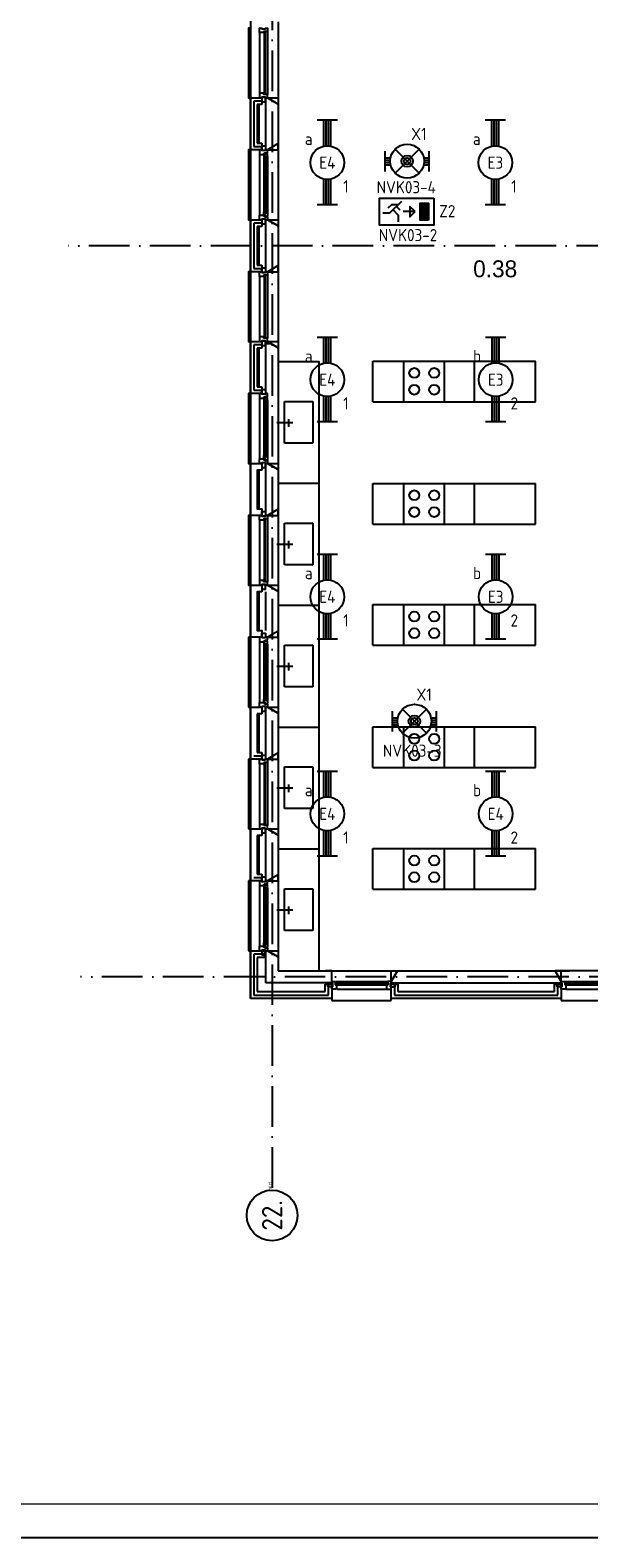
# Model space of a CAD drawing. Header units: millimetres. Extents: x -6587 to 112313, y 244 to 84344.
# Tile 30 of 58: x 64874 to 73128, y 244 to 22518. Entities that reach past the tile are written whole.
import ezdxf
from ezdxf.enums import TextEntityAlignment as Align

# ---------------------------------------------------------------- set-up
doc = ezdxf.new("R2010")
doc.units = ezdxf.units.MM
doc.header["$LTSCALE"] = 100
doc.linetypes.add('DASHDOT', pattern=[9, 6, -1.5, 0, -1.5])
doc.layers.get('0').update_dxf_attribs({"linetype": 'CONTINUOUS'})
for name, color, linetype in [('AL$7----_STRAMIEN', 1, 'DASHDOT'), ('ALN-----_BLOCKNAAM', 2, 'CONTINUOUS'), ('BOUW', 8, 'CONTINUOUS'), ('EB63101-_ATTRIB', 2, 'CONTINUOUS'), ('EB63202-_ATTRIB', 2, 'CONTINUOUS'), ('EB63501-_ATTRIB', 2, 'CONTINUOUS'), ('EL63101-_LICHT-ARM', 3, 'CONTINUOUS'), ('EL63202-_NOODVRL-TXT', 3, 'CONTINUOUS'), ('EL63501-_NOODVRL-ARM', 3, 'CONTINUOUS'), ('KABELGOOT', 8, 'CONTINUOUS'), ('LIJN025', 10, 'CONTINUOUS'), ('LIJN050', 90, 'CONTINUOUS'), ('TEKST25', 10, 'CONTINUOUS'), ('TEKST35', 50, 'CONTINUOUS'), ('TEKST50', 90, 'CONTINUOUS')]:
    doc.layers.add(name, color=color, linetype=linetype)
doc.styles.add('1_8', font='iso', dxfattribs={"width": 0.7, "height": 1.8})
doc.styles.add('BURO-025', font='BUROFONT.shx', dxfattribs={"height": 250})
doc.styles.add('ISO', font='iso.shx')
doc.styles.add('ROMAND', font='romand')
doc.styles.get("Standard").update_dxf_attribs({"font": 'iso.shx'})
doc.styles.add('TECHNIC', font='technic_.ttf')

# ---------------------------------------------------------------- blocks, each defined once
blk = doc.blocks.new('A0-G')
at = {"layer": 'LIJN025'}
blk.add_lwpolyline([(1189, 841), (1189, 0), (0, 0), (0, 841)], close=True, dxfattribs=at)
at = {"layer": 'LIJN050', "const_width": 0.2}
blk.add_lwpolyline([(1184, 836), (25, 836), (25, 5), (1184, 5)], close=True, dxfattribs=at)
at = {"layer": 'TEKST25', "style": 'ROMAND', "width": 2.899115}
blk.add_attdef('STATUS', text='', height=2.5, dxfattribs=at).set_placement((1143, 71.5), (1182, 71.5), align=Align.FIT)
at = {"layer": 'TEKST25', "style": 'ISO'}
for tag, p in [('E', (1144.25, 66)), ('NAAM-E', (1155.75, 66)), ('DATUM-E', (1174, 66)), ('D', (1144.25, 61)), ('NAAM-D', (1155.75, 61)), ('DATUM-D', (1174, 61)), ('C', (1144.25, 56)), ('NAAM-C', (1155.75, 56)), ('DATUM-C', (1174, 56)), ('B', (1144.25, 51)), ('NAAM-B', (1155.75, 51)), ('DATUM-B', (1174, 51)), ('A', (1144.25, 46)), ('NAAM-A', (1155.75, 46)), ('DATUM-A', (1174, 46))]:
    blk.add_attdef(tag, text='', height=2.5, dxfattribs=at).set_placement(p, align=Align.CENTER)
for tag, p in [('DATUM', (1021.75, 36.25)), ('SCHAAL', (1057, 36.25)), ('GETEKEND', (1087.25, 36.25)), ('GECONTOL.', (1122, 36.25)), ('FORMAAT', (1152.25, 28.25))]:
    blk.add_attdef(tag, p, '', height=2.5, dxfattribs=at)
at = {"layer": 'TEKST35', "style": 'ISO'}
for tag, p in [('PROJECT', (1023.5, 72.5)), ('PLAATS', (1023.5, 63.5)), ('INSTALLATIE-REGEL1', (1023.5, 52.5)), ('INSTALLATIE-REGEL2', (1023.5, 43.5))]:
    blk.add_attdef(tag, p, '', height=4, dxfattribs=at)
blk.add_attdef('PROJ.NR.', text='', height=4, dxfattribs=at).set_placement((1170, 23), align=Align.CENTER)
at = {"layer": 'TEKST50', "style": 'ISO'}
blk.add_attdef('FILE-NAAM', text='', height=5, dxfattribs=at).set_placement((1162.5, 7.5), align=Align.CENTER)
blk = doc.blocks.new('EJ3T20')
at = {"color": 0}
for p, q in [((-6.25, -1.5), (-6.25, 1.5)), ((-6.25, 0.52), (-2.44, 0.52)), ((-6.25, 0.17), (-2.49, 0.17)), ((2.44, 0.52), (6.25, 0.52)), ((2.49, 0.17), (6.25, 0.17)), ((6.25, -1.5), (6.25, 1.5)), ((-6.25, -0.17), (-2.49, -0.17)), ((-6.25, -0.52), (-2.44, -0.52)), ((2.44, -0.52), (6.25, -0.52)), ((2.49, -0.17), (6.25, -0.17))]:
    blk.add_line(p, q, dxfattribs=at)
blk.add_circle((0, 0), 2.5, dxfattribs=at)
at = {"color": 6, "style": '1_8'}
for tag, flags, p in [('SCHAK', 8, (3.5, 2.75)), ('A_CODE', 8, (0, 0)), ('GROEP', 8, (-3.5, -2.75)), ('KAST', 9, (3.5, -2.75))]:
    blk.add_attdef(tag, text='', height=1.8, dxfattribs=dict(at, flags=flags)).set_placement(p, align=Align.MIDDLE)
blk = doc.blocks.new('EJ3T01')
at = {"color": 0}
for p, q in [((-3.25, -1.5), (-3.25, 1.5)), ((-3.25, 0.52), (-2.44, 0.52)), ((-3.25, 0.17), (-2.49, 0.17)), ((-1.77, 1.77), (1.77, -1.77)), ((1.77, 1.77), (-1.77, -1.77)), ((2.44, 0.52), (3.25, 0.52)), ((2.49, 0.17), (3.25, 0.17)), ((3.25, -1.5), (3.25, 1.5)), ((-3.25, -0.17), (-2.49, -0.17)), ((-3.25, -0.52), (-2.44, -0.52)), ((2.44, -0.52), (3.25, -0.52)), ((2.49, -0.17), (3.25, -0.17))]:
    blk.add_line(p, q, dxfattribs=at)
at = {"color": 6}
blk.add_lwpolyline([(1.77, -1.77), (1.75, -1.75)], dxfattribs=at)
at = {"color": 0}
for radius in [2.5, 0.85, 0.5]:
    blk.add_circle((0, 0), radius, dxfattribs=at)
at = {"color": 6, "style": '1_8'}
for tag, flags, p in [('A_CODE', 8, (-3.5, 2.75)), ('SCHAK', 8, (3.5, 2.75)), ('GROEP', 8, (-3.5, -2.75)), ('KAST', 9, (3.5, -2.75))]:
    blk.add_attdef(tag, text='', height=1.8, dxfattribs=dict(at, flags=flags)).set_placement(p, align=Align.MIDDLE)
blk = doc.blocks.new('ES3N024')
for p, q in [((-1.5, 0.75), (-1, 0.25)), ((1.25, 0), (-0.5, 0)), ((2.25, 1.25), (2.25, -1.25)), ((2.5, 1.25), (2.5, -1.25)), ((2.75, 1.25), (2.75, -1.25)), ((3, 1.25), (3, -1.25))]:
    blk.add_line(p, q)
for points in [[(4.01, 2.01), (4.01, -1.98), (-3.99, -1.98), (-3.99, 2.01)], [(1.25, 0), (0.5, 0.75), (0.5, -0.75)], [(3.25, -1.25), (2, -1.25), (2, 1.25), (3.25, 1.25)]]:
    blk.add_lwpolyline(points, close=True)
for points in [[(-0.75, 1.5), (-2.5, -0.25), (-3.5, -0.25)], [(-1.25, 1), (-2.25, 1), (-2.75, 0.5)], [(-2, 0.25), (-1.25, -0.5), (-1.25, -1.5)]]:
    blk.add_lwpolyline(points)
at = {"color": 2, "style": '1_8', "flags": 8}
blk.add_attdef('NUMMER', text='', height=1.8, dxfattribs=at).set_placement((4, 3.75), align=Align.MIDDLE)
at = {"style": '1_8'}
for tag, flags, p in [('A_CODE', 8, (-3.5, 2.75)), ('SCHAK', 8, (3.5, 2.75)), ('GROEP', 8, (-3.5, -2.75)), ('KAST', 9, (3.5, -2.75))]:
    blk.add_attdef(tag, text='', height=1.8, dxfattribs=dict(at, flags=flags)).set_placement(p, align=Align.MIDDLE_CENTER)
blk = doc.blocks.new('1011')
at = {"layer": 'AL$7----_STRAMIEN', "color": 7, "linetype": 'Continuous'}
blk.add_circle((-750, 0), 750, dxfattribs=at)
at = {"layer": 'AL$7----_STRAMIEN', "color": 3, "linetype": 'Continuous'}
blk.add_attdef('STR-NAAM', text='', height=600, rotation=360, dxfattribs=at).set_placement((-750, 0), align=Align.MIDDLE)
at = {"layer": 'ALN-----_BLOCKNAAM', "linetype": 'Continuous'}
blk.add_text('1011', height=100, dxfattribs=at).set_placement((0, 0))
blk = doc.blocks.new('XREF')
at = {"layer": 'AL$7----_STRAMIEN', "color": 1}
for p, q in [((224790, 90956), (224790, 19214)), ((224790, 90956), (224790, 19214)), ((236186, 33165), (221775, 33165)), ((242678, 22365), (221957, 22365))]:
    blk.add_line(p, q, dxfattribs=at)
at = {"layer": 'BOUW'}
for p, q in [((224470, 54675), (224470, 22045)), ((224470, 35350), (224639, 35350)), ((224470, 34580), (224470, 35350)), ((224520, 35300), (224520, 34630)), ((224639, 35300), (224520, 35300)), ((224520, 35300), (224520, 34630)), ((224639, 35300), (224520, 35300)), ((224570, 35250), (224570, 34680)), ((224639, 35250), (224570, 35250)), ((224600, 34680), (224600, 35250)), ((224639, 35350), (224639, 35250)), ((224700, 34580), (224700, 35350)), ((224700, 35350), (224720, 35350)), ((224700, 34680), (224700, 35250)), ((224720, 35350), (224880, 35258)), ((224880, 35258), (224880, 34673)), ((224639, 34580), (224470, 34580)), ((224520, 34630), (224639, 34630)), ((224520, 34630), (224639, 34630)), ((224570, 34680), (224639, 34680)), ((224639, 34680), (224639, 34580)), ((224720, 34580), (224700, 34580)), ((224880, 34673), (224720, 34580)), ((224470, 32780), (224470, 33550)), ((224470, 33550), (224639, 33550)), ((224520, 33500), (224520, 32830)), ((224520, 33500), (224520, 32830)), ((224639, 33500), (224520, 33500)), ((224639, 33500), (224520, 33500)), ((224570, 33450), (224570, 32880)), ((224639, 33450), (224570, 33450)), ((224600, 32880), (224600, 33450)), ((224639, 33550), (224639, 33450)), ((224700, 32780), (224700, 33550)), ((224700, 33550), (224720, 33550)), ((224700, 32880), (224700, 33450)), ((224720, 33550), (224880, 33458)), ((224880, 33458), (224880, 32873)), ((224639, 32780), (224470, 32780)), ((224520, 32830), (224639, 32830)), ((224520, 32830), (224639, 32830)), ((224570, 32880), (224639, 32880)), ((224639, 32880), (224639, 32780)), ((224720, 32780), (224700, 32780)), ((224880, 32873), (224720, 32780)), ((224470, 31750), (224639, 31750)), ((224470, 30980), (224470, 31750)), ((224520, 31700), (224520, 31030)), ((224639, 31700), (224520, 31700)), ((224520, 31700), (224520, 31030)), ((224639, 31700), (224520, 31700)), ((224570, 31650), (224570, 31080)), ((224639, 31650), (224570, 31650)), ((224600, 31080), (224600, 31650)), ((224639, 31750), (224639, 31650)), ((224700, 30980), (224700, 31750)), ((224700, 31750), (224720, 31750)), ((224700, 31741), (224709, 31750)), ((224700, 31743), (224733, 31743)), ((224700, 31733), (224751, 31733)), ((224700, 31723), (224768, 31723)), ((224700, 31080), (224700, 31650)), ((224720, 31750), (224880, 31658)), ((224880, 31710), (224880, 31710)), ((224880, 31658), (224880, 31073)), ((226280, 31461), (228680, 31461)), ((226280, 30861), (226280, 31461)), ((226738, 30861), (226738, 31461)), ((227338, 30861), (227338, 31461)), ((227780, 30861), (227780, 31461)), ((228680, 30861), (228680, 31461)), ((224639, 30980), (224470, 30980)), ((224520, 31030), (224639, 31030)), ((224520, 31030), (224639, 31030)), ((224570, 31080), (224639, 31080)), ((224639, 31080), (224639, 30980)), ((224700, 30983), (224724, 30983)), ((224720, 30980), (224700, 30980)), ((224972, 30866), (225390, 30866)), ((224972, 30249), (224972, 30866)), ((225390, 30866), (225390, 30249)), ((226280, 30861), (228680, 30861)), ((226280, 30861), (228680, 30861)), ((224858, 30555), (225098, 30555)), ((225038, 30491), (225038, 30604)), ((225390, 30249), (224972, 30249)), ((224880, 29655), (225480, 29655)), ((226280, 29654), (228680, 29654)), ((226280, 29054), (226280, 29654)), ((226738, 29054), (226738, 29654)), ((227338, 29054), (227338, 29654)), ((227780, 29054), (227780, 29654)), ((228680, 29054), (228680, 29654)), ((224972, 29066), (225390, 29066)), ((224972, 28449), (224972, 29066)), ((225390, 29066), (225390, 28449)), ((226280, 29054), (228680, 29054)), ((226280, 29054), (228680, 29054)), ((224858, 28755), (225098, 28755)), ((225038, 28691), (225038, 28804)), ((225390, 28449), (224972, 28449)), ((224880, 27855), (225480, 27855)), ((226280, 27863), (228680, 27863)), ((226280, 27263), (226280, 27863)), ((226738, 27263), (226738, 27863)), ((227338, 27263), (227338, 27863)), ((227780, 27263), (227780, 27863)), ((228680, 27263), (228680, 27863)), ((224639, 27441), (224695, 27441)), ((224639, 27370), (224639, 27441)), ((224695, 27441), (224695, 27370)), ((224880, 27473), (224720, 27380)), ((224880, 27380), (224880, 27473)), ((224880, 27473), (224880, 26258)), ((224440, 27380), (224440, 26350)), ((224470, 27380), (224440, 27380)), ((224606, 27380), (224606, 27313)), ((224639, 27380), (224606, 27380)), ((224606, 27313), (224669, 27313)), ((224606, 27313), (224606, 26417)), ((224639, 27370), (224639, 27380)), ((224695, 27370), (224639, 27370)), ((224695, 27370), (224639, 27370)), ((224669, 27330), (224684, 27330)), ((224669, 27313), (224669, 27330)), ((224669, 27318), (224669, 27313)), ((224684, 27318), (224669, 27318)), ((224669, 27313), (224669, 27266)), ((224669, 27266), (224682, 27264)), ((224669, 27266), (224669, 26464)), ((224682, 27281), (224723, 27281)), ((224682, 27264), (224682, 27281)), ((224684, 27336), (224720, 27336)), ((224684, 27330), (224684, 27336)), ((224684, 27310), (224684, 27318)), ((224689, 27310), (224684, 27310)), ((224684, 27279), (224684, 26451)), ((224705, 27279), (224684, 27279)), ((224689, 27333), (224689, 27310)), ((224719, 27333), (224689, 27333)), ((224695, 27380), (224695, 27370)), ((224720, 27380), (224695, 27380)), ((224705, 26451), (224705, 27279)), ((224707, 27281), (224707, 27264)), ((224721, 27281), (224707, 27281)), ((224707, 27264), (224721, 27264)), ((224719, 27326), (224719, 27333)), ((224723, 27323), (224719, 27326)), ((224720, 27380), (224880, 27380)), ((224720, 27336), (224720, 27380)), ((224721, 27264), (224721, 27281)), ((224723, 27281), (224723, 27323)), ((224723, 27281), (224723, 26449)), ((224972, 27266), (225390, 27266)), ((224972, 26649), (224972, 27266)), ((225390, 27266), (225390, 26649)), ((226280, 27263), (228680, 27263)), ((226280, 27263), (228680, 27263)), ((224858, 26955), (225098, 26955)), ((225038, 26891), (225038, 27004)), ((225390, 26649), (224972, 26649)), ((224440, 26350), (224470, 26350)), ((224470, 25580), (224470, 26350)), ((224470, 26350), (224639, 26350)), ((224606, 26417), (224669, 26417)), ((224606, 26350), (224606, 26417)), ((224639, 26350), (224606, 26350)), ((224695, 26360), (224639, 26360)), ((224695, 26360), (224639, 26360)), ((224639, 26360), (224639, 26289)), ((224639, 26360), (224639, 26350)), ((224639, 26350), (224639, 26250)), ((224639, 26289), (224695, 26289)), ((224669, 26464), (224682, 26466)), ((224669, 26417), (224669, 26464)), ((224669, 26417), (224669, 26400)), ((224669, 26412), (224669, 26417)), ((224684, 26412), (224669, 26412)), ((224669, 26400), (224684, 26400)), ((224682, 26466), (224682, 26449)), ((224682, 26449), (224723, 26449)), ((224684, 26451), (224705, 26451)), ((224684, 26420), (224684, 26412)), ((224689, 26420), (224684, 26420)), ((224684, 26400), (224684, 26394)), ((224684, 26394), (224720, 26394)), ((224689, 26397), (224689, 26420)), ((224719, 26397), (224689, 26397)), ((224695, 26289), (224695, 26360)), ((224695, 26350), (224695, 26360)), ((224720, 26350), (224695, 26350)), ((224700, 25580), (224700, 26350)), ((224700, 26350), (224720, 26350)), ((224707, 26466), (224721, 26466)), ((224707, 26449), (224707, 26466)), ((224721, 26449), (224707, 26449)), ((224723, 26407), (224719, 26404)), ((224719, 26404), (224719, 26397)), ((224720, 26394), (224720, 26350)), ((224880, 26258), (224720, 26350)), ((224720, 26350), (224880, 26350)), ((224720, 26350), (224880, 26258)), ((224721, 26466), (224721, 26449)), ((224723, 26449), (224723, 26407)), ((224880, 26350), (224880, 26258)), ((224570, 26250), (224570, 25680)), ((224639, 26250), (224570, 26250)), ((224600, 25680), (224600, 26250)), ((224700, 25680), (224700, 26250)), ((224880, 26258), (224880, 25673)), ((224880, 26055), (225480, 26055)), ((226280, 26056), (228680, 26056)), ((226280, 25456), (226280, 26056)), ((226738, 25456), (226738, 26056)), ((227338, 25456), (227338, 26056)), ((227780, 25456), (227780, 26056)), ((228680, 25456), (228680, 26056)), ((224520, 25630), (224639, 25630)), ((224570, 25680), (224639, 25680)), ((224639, 25680), (224639, 25580)), ((224639, 25641), (224695, 25641)), ((224639, 25570), (224639, 25641)), ((224695, 25641), (224695, 25570)), ((224880, 25673), (224720, 25580)), ((224880, 25673), (224720, 25580)), ((224880, 25580), (224880, 25673)), ((224880, 25673), (224880, 24458)), ((224440, 25580), (224440, 24550)), ((224470, 25580), (224440, 25580)), ((224639, 25580), (224470, 25580)), ((224606, 25580), (224639, 25580)), ((224606, 25513), (224606, 25580)), ((224669, 25513), (224606, 25513)), ((224606, 25513), (224606, 24617)), ((224606, 25513), (224606, 25513)), ((224606, 25513), (224606, 25513)), ((224606, 25513), (224606, 25513)), ((224606, 25513), (224606, 25513)), ((224639, 25580), (224639, 25570)), ((224695, 25570), (224639, 25570)), ((224639, 25570), (224695, 25570)), ((224669, 25530), (224669, 25513)), ((224720, 25530), (224669, 25530)), ((224673, 25525), (224673, 24605)), ((224694, 25525), (224673, 25525)), ((224694, 24605), (224694, 25525)), ((224695, 25580), (224720, 25580)), ((224695, 25580), (224695, 25580)), ((224695, 25570), (224695, 25580)), ((224720, 25580), (224700, 25580)), ((224720, 25580), (224880, 25580)), ((224720, 25580), (224720, 25530)), ((224720, 25530), (224720, 24600)), ((224720, 25530), (224720, 25530)), ((224972, 25466), (225390, 25466)), ((224972, 24849), (224972, 25466)), ((225390, 25466), (225390, 24849)), ((226280, 25456), (228680, 25456)), ((225038, 25091), (225038, 25204)), ((224858, 25155), (225098, 25155)), ((225390, 24849), (224972, 24849)), ((224440, 24550), (224470, 24550)), ((224470, 24550), (224639, 24550)), ((224470, 23780), (224470, 24550)), ((224669, 24617), (224606, 24617)), ((224606, 24617), (224606, 24550)), ((224606, 24617), (224606, 24617)), ((224606, 24617), (224606, 24617)), ((224606, 24617), (224606, 24617)), ((224606, 24617), (224606, 24617)), ((224606, 24550), (224639, 24550)), ((224639, 24560), (224695, 24560)), ((224639, 24550), (224639, 24560)), ((224639, 24550), (224639, 24450)), ((224669, 24600), (224669, 24617)), ((224720, 24600), (224669, 24600)), ((224673, 24605), (224694, 24605)), ((224695, 24560), (224695, 24550)), ((224695, 24550), (224720, 24550)), ((224695, 24550), (224695, 24550)), ((224700, 23780), (224700, 24550)), ((224700, 24550), (224720, 24550)), ((224720, 24550), (224720, 24600)), ((224720, 24600), (224720, 24600)), ((224720, 24550), (224880, 24458)), ((224570, 24450), (224570, 23880)), ((224639, 24450), (224570, 24450)), ((224600, 23880), (224600, 24450)), ((224700, 23880), (224700, 24450)), ((224880, 24458), (224880, 23873)), ((224880, 24255), (225480, 24255)), ((224880, 24255), (225480, 24255)), ((226280, 24258), (228680, 24258)), ((226280, 23658), (226280, 24258)), ((226738, 23658), (226738, 24258)), ((227338, 23658), (227338, 24258)), ((227780, 23658), (227780, 24258)), ((228680, 23658), (228680, 24258)), ((224570, 23880), (224639, 23880)), ((224639, 23880), (224639, 23780)), ((224880, 23873), (224720, 23780)), ((224880, 23873), (224880, 22658)), ((224440, 23780), (224440, 22750)), ((224470, 23780), (224440, 23780)), ((224639, 23780), (224470, 23780)), ((224520, 23830), (224639, 23830)), ((224520, 23830), (224639, 23830)), ((224606, 23713), (224606, 22817)), ((224669, 23666), (224669, 22864)), ((224684, 23679), (224684, 22851)), ((224705, 23679), (224684, 23679)), ((224720, 23780), (224700, 23780)), ((224705, 22851), (224705, 23679)), ((224723, 23681), (224723, 22849)), ((224972, 23049), (224972, 23666)), ((224972, 23666), (225390, 23666)), ((225390, 23666), (225390, 23049)), ((226280, 23658), (228680, 23658)), ((225038, 23291), (225038, 23404)), ((224858, 23355), (225098, 23355)), ((225390, 23049), (224972, 23049)), ((224440, 22750), (224470, 22750)), ((224470, 22045), (224470, 22750)), ((224470, 22750), (224680, 22750)), ((224680, 22750), (224680, 22650)), ((224684, 22851), (224705, 22851)), ((224700, 22275), (224700, 22750)), ((224700, 22750), (224720, 22750)), ((224720, 22750), (224880, 22658)), ((224520, 22700), (224520, 22095)), ((224520, 22700), (224520, 22095)), ((224680, 22700), (224520, 22700)), ((224680, 22700), (224520, 22700)), ((224570, 22650), (224570, 22145)), ((224680, 22650), (224570, 22650)), ((224880, 22658), (224880, 22455)), ((225673, 22275), (224700, 22275)), ((224880, 22455), (229185, 22455)), ((225673, 22455), (225581, 22455)), ((225673, 22295), (225673, 22455)), ((225673, 22295), (225723, 22295)), ((225673, 22270), (225673, 22295)), ((225673, 22295), (225673, 22275)), ((225723, 22295), (225723, 22244)), ((225723, 22295), (225723, 22295)), ((225734, 22295), (226509, 22295)), ((226548, 22295), (226498, 22295)), ((226498, 22295), (226498, 22244)), ((226498, 22295), (226498, 22295)), ((226641, 22455), (226548, 22295)), ((226548, 22455), (226641, 22455)), ((226641, 22455), (226548, 22295)), ((226548, 22295), (226641, 22455)), ((226548, 22295), (226548, 22455)), ((226548, 22295), (226548, 22275)), ((226548, 22270), (226548, 22295)), ((226548, 22275), (229063, 22275)), ((228971, 22455), (229063, 22295)), ((229063, 22455), (228971, 22455)), ((228971, 22455), (229063, 22295)), ((230031, 22455), (228971, 22455)), ((229063, 22295), (228971, 22455)), ((229063, 22295), (229063, 22455)), ((229063, 22295), (229113, 22295)), ((229063, 22270), (229063, 22295)), ((229063, 22295), (229063, 22015)), ((229063, 22275), (229063, 22295)), ((229113, 22295), (229113, 22244)), ((229113, 22295), (229113, 22295)), ((229113, 22295), (229888, 22295)), ((224520, 22095), (225623, 22095)), ((224520, 22095), (225623, 22095)), ((224570, 22145), (225573, 22145)), ((225573, 22255), (225673, 22255)), ((225573, 22145), (225573, 22255)), ((225612, 22270), (225683, 22270)), ((225612, 22214), (225612, 22270)), ((225683, 22214), (225612, 22214)), ((225623, 22095), (225623, 22255)), ((225623, 22095), (225623, 22255)), ((225673, 22270), (225673, 22270)), ((225683, 22270), (225673, 22270)), ((225673, 22255), (225673, 22015)), ((225673, 22214), (225683, 22214)), ((225673, 22181), (225673, 22214)), ((225740, 22181), (225673, 22181)), ((225683, 22270), (225683, 22214)), ((225683, 22214), (225683, 22270)), ((225723, 22244), (225740, 22244)), ((225728, 22269), (225728, 22248)), ((226504, 22269), (225739, 22269)), ((225739, 22248), (226504, 22248)), ((225740, 22244), (225740, 22181)), ((225740, 22181), (225740, 22181)), ((225740, 22181), (225740, 22181)), ((225740, 22181), (225740, 22181)), ((225740, 22181), (225740, 22181)), ((225751, 22181), (226492, 22181)), ((226481, 22244), (226481, 22181)), ((226498, 22244), (226481, 22244)), ((226481, 22181), (226548, 22181)), ((226481, 22181), (226481, 22181)), ((226481, 22181), (226481, 22181)), ((226481, 22181), (226481, 22181)), ((226481, 22181), (226481, 22181)), ((226493, 22248), (226493, 22269)), ((226609, 22270), (226538, 22270)), ((226538, 22270), (226538, 22214)), ((226538, 22270), (226548, 22270)), ((226538, 22214), (226538, 22270)), ((226538, 22214), (226609, 22214)), ((226548, 22214), (226538, 22214)), ((226548, 22270), (226548, 22270)), ((226548, 22255), (226648, 22255)), ((226548, 22015), (226548, 22255)), ((226548, 22181), (226548, 22214)), ((226598, 22255), (226598, 22095)), ((226598, 22255), (226598, 22095)), ((226598, 22095), (229013, 22095)), ((226598, 22095), (229013, 22095)), ((226609, 22214), (226609, 22270)), ((226648, 22255), (226648, 22145)), ((226648, 22145), (228963, 22145)), ((228963, 22255), (229063, 22255)), ((228963, 22145), (228963, 22255)), ((229002, 22270), (229073, 22270)), ((229002, 22214), (229002, 22270)), ((229073, 22214), (229002, 22214)), ((229013, 22095), (229013, 22255)), ((229013, 22095), (229013, 22255)), ((229063, 22270), (229063, 22270)), ((229073, 22270), (229063, 22270)), ((229063, 22255), (229063, 22045)), ((229063, 22214), (229073, 22214)), ((229063, 22181), (229063, 22214)), ((229130, 22181), (229063, 22181)), ((229073, 22270), (229073, 22214)), ((229073, 22214), (229073, 22270)), ((229113, 22244), (229130, 22244)), ((229883, 22269), (229118, 22269)), ((229118, 22269), (229118, 22248)), ((229118, 22248), (229883, 22248)), ((229130, 22244), (229130, 22181)), ((229130, 22181), (229130, 22181)), ((229130, 22181), (229130, 22181)), ((229130, 22181), (229130, 22181)), ((229130, 22181), (229130, 22181)), ((229130, 22181), (229871, 22181)), ((225680, 22045), (224470, 22045)), ((225673, 22015), (226548, 22015)), ((229063, 22045), (226548, 22045)), ((229063, 22015), (229938, 22015))]:
    blk.add_line(p, q, dxfattribs=at)
for points in [[(224470, 36380), (224440, 36380), (224440, 35350), (224470, 35350)], [(224606, 36313), (224606, 35417)], [(224720, 36330), (224720, 35400)], [(224880, 36473), (224880, 35258)], [(224470, 34580), (224440, 34580), (224440, 33550), (224470, 33550)], [(224880, 34673), (224880, 33458)], [(224606, 34513), (224606, 33617)], [(224669, 34466), (224669, 33664)], [(224723, 34481), (224723, 33649)], [(224470, 32780), (224440, 32780), (224440, 31750), (224470, 31750)], [(224880, 32873), (224880, 31658)], [(224606, 32713), (224606, 31817)], [(224720, 32730), (224720, 31800)], [(224880, 31455), (225480, 31455), (225480, 22455)], [(224470, 30980), (224440, 30980), (224440, 29950), (224470, 29950)], [(224880, 31073), (224880, 29858)], [(224606, 30913), (224606, 30017)], [(224669, 30866), (224669, 30064)], [(224723, 30881), (224723, 30049)], [(224600, 29280), (224600, 29850)], [(224700, 29280), (224700, 29850)], [(224470, 29180), (224440, 29180), (224440, 28150), (224470, 28150)], [(224880, 29273), (224880, 27407)], [(224606, 29113), (224606, 28217)], [(224720, 29130), (224720, 28200)], [(224600, 27480), (224600, 28050)], [(224700, 27480), (224700, 28050)]]:
    blk.add_lwpolyline(points, dxfattribs=at)
for points in [[(224720, 36330), (224720, 36330), (224669, 36330), (224669, 36313), (224606, 36313), (224606, 36313), (224606, 36313), (224606, 36313), (224606, 36313), (224606, 36380), (224639, 36380), (224639, 36370), (224695, 36370), (224695, 36380), (224695, 36380), (224720, 36380)], [(224694, 36325), (224673, 36325), (224673, 35405), (224694, 35405)], [(224720, 35400), (224720, 35400), (224669, 35400), (224669, 35417), (224606, 35417), (224606, 35417), (224606, 35417), (224606, 35417), (224606, 35417), (224606, 35350), (224639, 35350), (224639, 35360), (224695, 35360), (224695, 35350), (224695, 35350), (224720, 35350)], [(224695, 35360), (224639, 35360), (224639, 35289), (224695, 35289)], [(224720, 35350), (224880, 35350), (224880, 35258)], [(224720, 34580), (224695, 34580), (224695, 34570), (224639, 34570), (224639, 34580), (224606, 34580), (224606, 34513), (224669, 34513), (224669, 34530), (224684, 34530), (224684, 34536), (224720, 34536)], [(224695, 34570), (224639, 34570), (224639, 34641), (224695, 34641)], [(224723, 34523), (224719, 34526), (224719, 34533), (224689, 34533), (224689, 34510), (224684, 34510), (224684, 34518), (224669, 34518), (224669, 34513), (224669, 34466), (224682, 34464), (224682, 34481), (224723, 34481)], [(224720, 34580), (224880, 34580), (224880, 34673)], [(224705, 34479), (224684, 34479), (224684, 33651), (224705, 33651)], [(224721, 34481), (224707, 34481), (224707, 34464), (224721, 34464)], [(224723, 33607), (224719, 33604), (224719, 33597), (224689, 33597), (224689, 33620), (224684, 33620), (224684, 33612), (224669, 33612), (224669, 33617), (224669, 33664), (224682, 33666), (224682, 33649), (224723, 33649)], [(224721, 33649), (224707, 33649), (224707, 33666), (224721, 33666)], [(224720, 33550), (224695, 33550), (224695, 33560), (224639, 33560), (224639, 33550), (224606, 33550), (224606, 33617), (224669, 33617), (224669, 33600), (224684, 33600), (224684, 33594), (224720, 33594)], [(224695, 33560), (224639, 33560), (224639, 33489), (224695, 33489)], [(224720, 33550), (224880, 33550), (224880, 33458)], [(224720, 32730), (224720, 32730), (224669, 32730), (224669, 32713), (224606, 32713), (224606, 32713), (224606, 32713), (224606, 32713), (224606, 32713), (224606, 32780), (224639, 32780), (224639, 32770), (224695, 32770), (224695, 32780), (224695, 32780), (224720, 32780)], [(224695, 32770), (224639, 32770), (224639, 32841), (224695, 32841)], [(224720, 32780), (224880, 32780), (224880, 32873)], [(224694, 32725), (224673, 32725), (224673, 31805), (224694, 31805)], [(224720, 31800), (224720, 31800), (224669, 31800), (224669, 31817), (224606, 31817), (224606, 31817), (224606, 31817), (224606, 31817), (224606, 31817), (224606, 31750), (224639, 31750), (224639, 31760), (224695, 31760), (224695, 31750), (224695, 31750), (224720, 31750)], [(224695, 31760), (224639, 31760), (224639, 31689), (224695, 31689)], [(224720, 31750), (224880, 31750), (224880, 31658)], [(224720, 30980), (224695, 30980), (224695, 30970), (224639, 30970), (224639, 30980), (224606, 30980), (224606, 30913), (224669, 30913), (224669, 30930), (224684, 30930), (224684, 30936), (224720, 30936)], [(224695, 30970), (224639, 30970), (224639, 31041), (224695, 31041)], [(224723, 30923), (224719, 30926), (224719, 30933), (224689, 30933), (224689, 30910), (224684, 30910), (224684, 30918), (224669, 30918), (224669, 30913), (224669, 30866), (224682, 30864), (224682, 30881), (224723, 30881)], [(224705, 30879), (224684, 30879), (224684, 30051), (224705, 30051)], [(224721, 30881), (224707, 30881), (224707, 30864), (224721, 30864)], [(224639, 29850), (224570, 29850), (224570, 29280), (224639, 29280), (224639, 29180), (224470, 29180), (224470, 29950), (224639, 29950)], [(224720, 29950), (224695, 29950), (224695, 29960), (224639, 29960), (224639, 29950), (224606, 29950), (224606, 30017), (224669, 30017), (224669, 30000), (224684, 30000), (224684, 29994), (224720, 29994)], [(224695, 29960), (224639, 29960), (224639, 29889), (224695, 29889)], [(224723, 30007), (224719, 30004), (224719, 29997), (224689, 29997), (224689, 30020), (224684, 30020), (224684, 30012), (224669, 30012), (224669, 30017), (224669, 30064), (224682, 30066), (224682, 30049), (224723, 30049)], [(224700, 29950), (224720, 29950), (224880, 29858), (224880, 29273), (224720, 29180), (224700, 29180)], [(224721, 30049), (224707, 30049), (224707, 30066), (224721, 30066)], [(224720, 29950), (224880, 29950), (224880, 29858)], [(224720, 29130), (224720, 29130), (224669, 29130), (224669, 29113), (224606, 29113), (224606, 29113), (224606, 29113), (224606, 29113), (224606, 29113), (224606, 29180), (224639, 29180), (224639, 29170), (224695, 29170), (224695, 29180), (224695, 29180), (224720, 29180)], [(224695, 29170), (224639, 29170), (224639, 29241), (224695, 29241)], [(224720, 29180), (224880, 29180), (224880, 29273)], [(224694, 29125), (224673, 29125), (224673, 28205), (224694, 28205)], [(224639, 28050), (224570, 28050), (224570, 27480), (224639, 27480), (224639, 27380), (224470, 27380), (224470, 28150), (224639, 28150)], [(224720, 28200), (224720, 28200), (224669, 28200), (224669, 28217), (224606, 28217), (224606, 28217), (224606, 28217), (224606, 28217), (224606, 28217), (224606, 28150), (224639, 28150), (224639, 28160), (224695, 28160), (224695, 28150), (224695, 28150), (224720, 28150)], [(224695, 28160), (224639, 28160), (224639, 28089), (224695, 28089)], [(224720, 28150), (224880, 28150), (224880, 28058)], [(224695, 24560), (224639, 24560), (224639, 24489), (224695, 24489)], [(224720, 24550), (224880, 24550), (224880, 24458)], [(224695, 23770), (224639, 23770), (224639, 23841), (224695, 23841)], [(224720, 23780), (224880, 23780), (224880, 23873)], [(224720, 23780), (224695, 23780), (224695, 23770), (224639, 23770), (224639, 23780), (224606, 23780), (224606, 23713), (224669, 23713), (224669, 23730), (224684, 23730), (224684, 23736), (224720, 23736)], [(224723, 23723), (224719, 23726), (224719, 23733), (224689, 23733), (224689, 23710), (224684, 23710), (224684, 23718), (224669, 23718), (224669, 23713), (224669, 23666), (224682, 23664), (224682, 23681), (224723, 23681)], [(224721, 23681), (224707, 23681), (224707, 23664), (224721, 23664)], [(224720, 22750), (224695, 22750), (224695, 22760), (224639, 22760), (224639, 22750), (224606, 22750), (224606, 22817), (224669, 22817), (224669, 22800), (224684, 22800), (224684, 22794), (224720, 22794)], [(224695, 22760), (224639, 22760), (224639, 22689), (224695, 22689)], [(224723, 22807), (224719, 22804), (224719, 22797), (224689, 22797), (224689, 22820), (224684, 22820), (224684, 22812), (224669, 22812), (224669, 22817), (224669, 22864), (224682, 22866), (224682, 22849), (224723, 22849)], [(224721, 22849), (224707, 22849), (224707, 22866), (224721, 22866)], [(224720, 22750), (224880, 22750), (224880, 22658)]]:
    blk.add_lwpolyline(points, close=True, dxfattribs=at)
for centre in [(226891, 31285), (227186, 31285), (226891, 31038), (227186, 31038), (226891, 29478), (227186, 29478), (226891, 29231), (227186, 29231), (226891, 27687), (227186, 27687), (226891, 27440), (227186, 27440), (226891, 25880), (227186, 25880), (226891, 25633), (227186, 25633), (226891, 24082), (227186, 24082), (226891, 23835), (227186, 23835)]:
    blk.add_circle(centre, 73.8, dxfattribs=at)
at = {"layer": 'AL$7----_STRAMIEN', "xscale": 0.5, "yscale": 0.5, "zscale": 0.5, "rotation": 90}
blk.add_blockref('1011', (224790, 19214), dxfattribs=at).add_auto_attribs({'STR-NAAM': '22.'})
blk.add_blockref('1011', (224790, 19214), dxfattribs=at).add_auto_attribs({'STR-NAAM': '22.'})
at = {"layer": 'BOUW', "style": 'BURO-025'}
blk.add_text('0.38', height=250, dxfattribs=at).set_placement((227761, 32699))
at = {"layer": 'BOUW', "style": 'TECHNIC'}
for tag, p in [('TKC', (236229, 52185)), ('BALIE', (236229, 51894))]:
    blk.add_attdef(tag, text='', height=250, dxfattribs=at).set_placement(p, align=Align.CENTER)
at = {"layer": 'KABELGOOT', "color": 8, "flags": 3}
blk.add_attdef('HULPSTUK', (188825, 76010, 3650), '', height=1, rotation=180, dxfattribs=at)
blk.add_attdef('HULPSTUK', (182644, 45781, 3650), '', height=1, dxfattribs=at)

msp = doc.modelspace()

# ---------------------------------------------------------------- block references
at = {"xscale": 100, "yscale": 100, "zscale": 100}
msp.add_blockref('A0-G', (-6587, 244), dxfattribs=at)
at = {"layer": 'EL63101-_LICHT-ARM'}
msp.add_blockref('XREF', (-156342, -13832), dxfattribs=at)
ref = msp.add_blockref('EJ3T20', (69264, 20561, 3500), dxfattribs=dict(at, xscale=100, yscale=100, zscale=100, rotation=90))
ref.add_attrib('A_CODE', 'E4', dxfattribs={"layer": 'EB63101-_ATTRIB', "color": 1, "height": 180, "style": '1_8', "flags": 8}).set_placement((69264, 20561, 3500), align=Align.MIDDLE)
ref.add_attrib('GROEP', '1', dxfattribs={"layer": 'EB63101-_ATTRIB', "color": 1, "height": 180, "style": '1_8', "flags": 8}).set_placement((69539, 20211, 3500), align=Align.MIDDLE)
ref.add_attrib('SCHAK', 'a', dxfattribs={"layer": 'EB63101-_ATTRIB', "color": 1, "height": 180, "style": '1_8', "flags": 8}).set_placement((68989, 20911, 3500), align=Align.MIDDLE)
ref = msp.add_blockref('EJ3T20', (71747, 20561, 3500), dxfattribs=dict(at, xscale=100, yscale=100, zscale=100, rotation=90))
ref.add_attrib('A_CODE', 'E3', dxfattribs={"layer": 'EB63101-_ATTRIB', "color": 1, "height": 180, "style": '1_8', "flags": 8}).set_placement((71747, 20561, 3500), align=Align.MIDDLE)
ref.add_attrib('GROEP', '1', dxfattribs={"layer": 'EB63101-_ATTRIB', "color": 1, "height": 180, "style": '1_8', "flags": 8}).set_placement((72022, 20211, 3500), align=Align.MIDDLE)
ref.add_attrib('SCHAK', 'a', dxfattribs={"layer": 'EB63101-_ATTRIB', "color": 1, "height": 180, "style": '1_8', "flags": 8}).set_placement((71472, 20911, 3500), align=Align.MIDDLE)
ref = msp.add_blockref('EJ3T20', (69264, 17354, 3500), dxfattribs=dict(at, xscale=100, yscale=100, zscale=100, rotation=90))
ref.add_attrib('A_CODE', 'E4', dxfattribs={"layer": 'EB63101-_ATTRIB', "color": 1, "height": 180, "style": '1_8', "flags": 8}).set_placement((69264, 17354, 3500), align=Align.MIDDLE)
ref.add_attrib('GROEP', '1', dxfattribs={"layer": 'EB63101-_ATTRIB', "color": 1, "height": 180, "style": '1_8', "flags": 8}).set_placement((69539, 17004, 3500), align=Align.MIDDLE)
ref.add_attrib('SCHAK', 'a', dxfattribs={"layer": 'EB63101-_ATTRIB', "color": 1, "height": 180, "style": '1_8', "flags": 8}).set_placement((68989, 17704, 3500), align=Align.MIDDLE)
ref = msp.add_blockref('EJ3T20', (71752, 17354, 3500), dxfattribs=dict(at, xscale=100, yscale=100, zscale=100, rotation=90))
ref.add_attrib('A_CODE', 'E3', dxfattribs={"layer": 'EB63101-_ATTRIB', "color": 1, "height": 180, "style": '1_8', "flags": 8}).set_placement((71752, 17354, 3500), align=Align.MIDDLE)
ref.add_attrib('GROEP', '2', dxfattribs={"layer": 'EB63101-_ATTRIB', "color": 1, "height": 180, "style": '1_8', "flags": 8}).set_placement((72027, 17004, 3500), align=Align.MIDDLE)
ref.add_attrib('SCHAK', 'b', dxfattribs={"layer": 'EB63101-_ATTRIB', "color": 1, "height": 180, "style": '1_8', "flags": 8}).set_placement((71477, 17704, 3500), align=Align.MIDDLE)
ref = msp.add_blockref('EJ3T20', (69264, 14147, 3500), dxfattribs=dict(at, xscale=100, yscale=100, zscale=100, rotation=90))
ref.add_attrib('A_CODE', 'E4', dxfattribs={"layer": 'EB63101-_ATTRIB', "color": 1, "height": 180, "style": '1_8', "flags": 8}).set_placement((69264, 14147, 3500), align=Align.MIDDLE)
ref.add_attrib('GROEP', '1', dxfattribs={"layer": 'EB63101-_ATTRIB', "color": 1, "height": 180, "style": '1_8', "flags": 8}).set_placement((69539, 13797, 3500), align=Align.MIDDLE)
ref.add_attrib('SCHAK', 'a', dxfattribs={"layer": 'EB63101-_ATTRIB', "color": 1, "height": 180, "style": '1_8', "flags": 8}).set_placement((68989, 14497, 3500), align=Align.MIDDLE)
ref = msp.add_blockref('EJ3T20', (71752, 14147, 3500), dxfattribs=dict(at, xscale=100, yscale=100, zscale=100, rotation=90))
ref.add_attrib('A_CODE', 'E3', dxfattribs={"layer": 'EB63101-_ATTRIB', "color": 1, "height": 180, "style": '1_8', "flags": 8}).set_placement((71752, 14147, 3500), align=Align.MIDDLE)
ref.add_attrib('GROEP', '2', dxfattribs={"layer": 'EB63101-_ATTRIB', "color": 1, "height": 180, "style": '1_8', "flags": 8}).set_placement((72027, 13797, 3500), align=Align.MIDDLE)
ref.add_attrib('SCHAK', 'b', dxfattribs={"layer": 'EB63101-_ATTRIB', "color": 1, "height": 180, "style": '1_8', "flags": 8}).set_placement((71477, 14497, 3500), align=Align.MIDDLE)
ref = msp.add_blockref('EJ3T20', (69264, 10940, 3500), dxfattribs=dict(at, xscale=100, yscale=100, zscale=100, rotation=90))
ref.add_attrib('A_CODE', 'E4', dxfattribs={"layer": 'EB63101-_ATTRIB', "color": 1, "height": 180, "style": '1_8', "flags": 8}).set_placement((69264, 10940, 3500), align=Align.MIDDLE)
ref.add_attrib('GROEP', '1', dxfattribs={"layer": 'EB63101-_ATTRIB', "color": 1, "height": 180, "style": '1_8', "flags": 8}).set_placement((69539, 10590, 3500), align=Align.MIDDLE)
ref.add_attrib('SCHAK', 'a', dxfattribs={"layer": 'EB63101-_ATTRIB', "color": 1, "height": 180, "style": '1_8', "flags": 8}).set_placement((68989, 11290, 3500), align=Align.MIDDLE)
ref = msp.add_blockref('EJ3T20', (71752, 10940, 3500), dxfattribs=dict(at, xscale=100, yscale=100, zscale=100, rotation=90))
ref.add_attrib('A_CODE', 'E4', dxfattribs={"layer": 'EB63101-_ATTRIB', "color": 1, "height": 180, "style": '1_8', "flags": 8}).set_placement((71752, 10940, 3500), align=Align.MIDDLE)
ref.add_attrib('GROEP', '2', dxfattribs={"layer": 'EB63101-_ATTRIB', "color": 1, "height": 180, "style": '1_8', "flags": 8}).set_placement((72027, 10590, 3500), align=Align.MIDDLE)
ref.add_attrib('SCHAK', 'b', dxfattribs={"layer": 'EB63101-_ATTRIB', "color": 1, "height": 180, "style": '1_8', "flags": 8}).set_placement((71477, 11290, 3500), align=Align.MIDDLE)
at = {"layer": 'EL63202-_NOODVRL-TXT'}
ref = msp.add_blockref('ES3N024', (70435, 19837), dxfattribs=dict(at, xscale=100, yscale=100, zscale=100))
ref.add_attrib('A_CODE', 'Z2', dxfattribs={"layer": 'EB63202-_ATTRIB', "color": 1, "height": 180, "style": '1_8', "flags": 8}).set_placement((71037, 19844), align=Align.MIDDLE_CENTER)
ref.add_attrib('GROEP', 'NVK03-2', dxfattribs={"layer": 'EB63202-_ATTRIB', "color": 1, "height": 180, "style": '1_8', "flags": 8}).set_placement((70456, 19490), align=Align.MIDDLE_CENTER)
at = {"layer": 'EL63501-_NOODVRL-ARM'}
ref = msp.add_blockref('EJ3T01', (70444, 20582), dxfattribs=dict(at, xscale=100, yscale=100, zscale=100))
ref.add_attrib('A_CODE', 'X1', dxfattribs={"layer": 'EB63501-_ATTRIB', "color": 1, "height": 180, "style": '1_8', "flags": 8}).set_placement((70617, 20985), align=Align.MIDDLE)
ref.add_attrib('GROEP', 'NVK03-4', dxfattribs={"layer": 'EB63501-_ATTRIB', "color": 1, "height": 180, "style": '1_8', "flags": 8}).set_placement((70430, 20198), align=Align.MIDDLE)
ref = msp.add_blockref('EJ3T01', (70551, 12308), dxfattribs=dict(at, xscale=100, yscale=100, zscale=100))
ref.add_attrib('A_CODE', 'X1', dxfattribs={"layer": 'EB63501-_ATTRIB', "color": 1, "height": 180, "style": '1_8', "flags": 8}).set_placement((70695, 12702), align=Align.MIDDLE)
ref.add_attrib('GROEP', 'NVK03-3', dxfattribs={"layer": 'EB63501-_ATTRIB', "color": 1, "height": 180, "style": '1_8', "flags": 8}).set_placement((70519, 11873), align=Align.MIDDLE)

doc.saveas('drawing.dxf')
